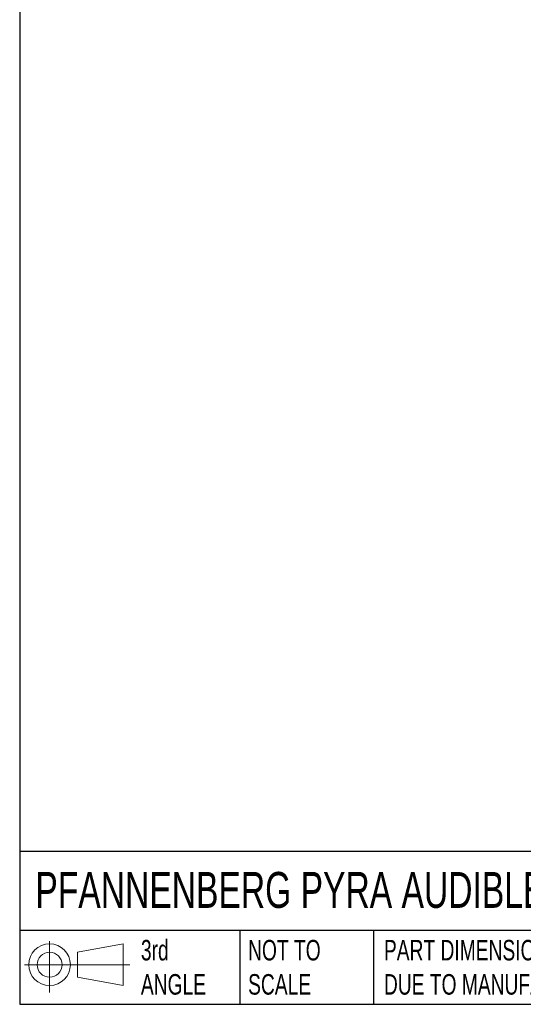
# Model space of a CAD drawing. Header units: millimetres. Extents: x 13 to 546, y 13 to 419.
# Tile 1 of 21: x 13 to 117, y 13 to 216. Entities that reach past the tile are written whole.
import ezdxf

# ---------------------------------------------------------------- set-up
doc = ezdxf.new("R2010")
doc.units = ezdxf.units.MM
doc.header["$LTSCALE"] = 2
doc.linetypes.add('SLD-Solid', pattern=[0])
doc.layers.add('SLD-DEFPOINTS', color=7, linetype='Continuous')
doc.layers.add('TEXT', color=140, linetype='SLD-Solid', lineweight=25)
doc.styles.add('SLDTEXTSTYLE0', font='TXT', dxfattribs={"width": 0.7})

# ---------------------------------------------------------------- blocks, each defined once
blk = doc.blocks.new('Block11')
at = {"color": 7, "linetype": 'SLD-Solid', "lineweight": 18}
for p, q in [((5.18, 10.62), (5.18, 0)), ((10.96, 8.33), (20.35, 10.06)), ((10.96, 3.19), (10.96, 8.33)), ((20.35, 10.06), (20.35, 1.46)), ((0, 5.76), (21.75, 5.76)), ((10.96, 3.19), (20.35, 1.46))]:
    blk.add_line(p, q, dxfattribs=at)
for radius in [4.3, 2.57]:
    blk.add_circle((5.18, 5.76), radius, dxfattribs=at)
blk = doc.blocks.new('Block12')
at = {"layer": 'SLD-DEFPOINTS'}
blk.add_blockref('Block11', (0, 0), dxfattribs=at)

msp = doc.modelspace()

# ---------------------------------------------------------------- linework, layer by layer
at = {"layer": 'TEXT'}
for p, q in [((12.7, 419.1), (12.7, 12.7)), ((546.1, 44.25), (12.7, 44.25)), ((546.1, 27.94), (12.7, 27.94)), ((58.09, 27.94), (58.09, 12.7)), ((85.67, 27.94), (85.67, 12.7)), ((12.7, 12.7), (546.1, 12.7))]:
    msp.add_line(p, q, dxfattribs=at)

# ---------------------------------------------------------------- block references
at = {"layer": 'SLD-DEFPOINTS'}
msp.add_blockref('Block12', (13.68, 15.11), dxfattribs=at)

# ---------------------------------------------------------------- texts
at = {"layer": 'TEXT', "attachment_point": 1, "style": 'SLDTEXTSTYLE0'}
for s, insert, char_height in [('PFANNENBERG PYRA AUDIBLE SIGNAL HORN', (15.93, 40.01), 7.4083), ('3rd^JANGLE', (37.7, 25.99), 4.233), ('NOT TO^JSCALE', (59.81, 25.99), 4.2333), ("PART DIMENSIONS MAY DIFFER SLIGHTLY ^JDUE TO MANUFACTURER'S VARIANCES", (87.83, 25.99), 4.2333)]:
    msp.add_mtext(s, dxfattribs=dict(at, insert=insert, char_height=char_height))

doc.saveas('drawing.dxf')
